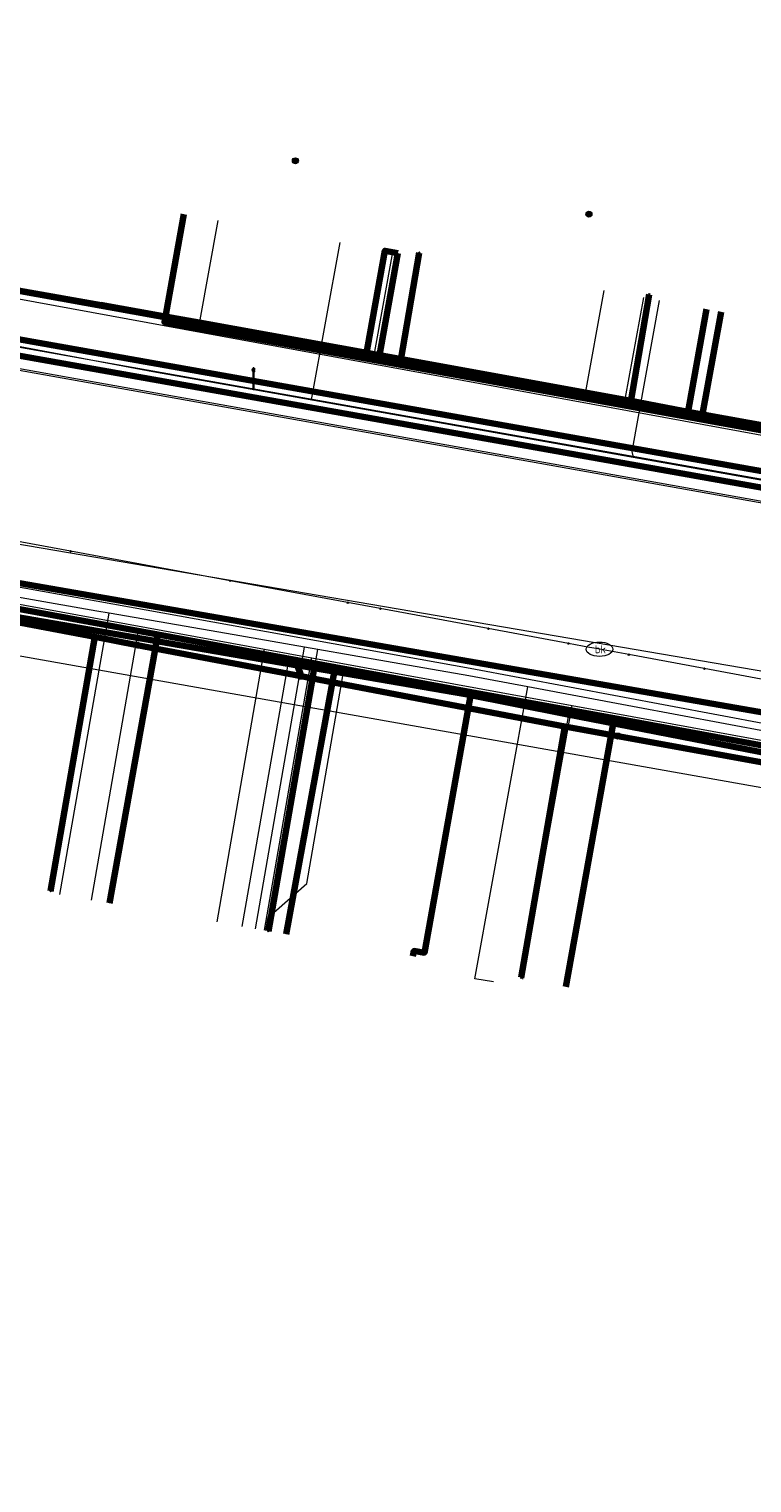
# Model space of a CAD drawing. Extents: x 152558 to 154479, y 462974 to 463683.
# Tile 52 of 256: x 153036 to 153063, y 463322 to 463377. Entities that reach past the tile are written whole.
import ezdxf
from ezdxf.enums import TextEntityAlignment as Align
from ezdxf.lldxf.tags import DXFTag

# ---------------------------------------------------------------- set-up
doc = ezdxf.new("R2010")
doc.units = 0
doc.header["$LTSCALE"] = 0.2
doc.layers.get('0').update_dxf_attribs({"linetype": 'CONTINUOUS'})
for name, color, linetype, lineweight in [('B-RO-KL-DATA_COAXIAAL_17_ZIGGO BV-G', 90, 'KL-DATA-N', 18), ('B-RO-KL-DATA_COAXIAAL_7_ZIGGO BV-G', 90, 'KL-DATA-N', 18), ('B-RO-KL-DATA_HULPSTUK_KPN BV-S', 90, 'CONTINUOUS', 25), ('B-RO-KL-DATA_KABELBED_KPN BV-G', 90, 'CONTINUOUS', 100), ('B-RO-KL-DATA_KABELBED_ZIGGO BV-G', 90, 'CONTINUOUS', 100), ('B-RO-KL-DATA_REGGEFIBER OPERATOR BV-G', 90, 'KL-DATA-N', 18), ('B-RO-KL-ET_LS_400 V_STEDIN NETBEHEER BV-G', 190, 'KL-LS-N', 18), ('B-RO-KL-ET_LS_GEMEENTE AMERSFOORT-S', 190, 'CONTINUOUS', 25), ('B-RO-KL-ET_LS_MANTELBUIS_PE_160_STEDIN NETBEHEER BV-G', 190, 'CONTINUOUS', 100), ('B-RO-KL-ET_MS_10 KV_STEDIN NETBEHEER BV-G', 130, 'KL-MS-N', 18), ('B-RO-KL-ET_MS_MANTELBUIS_PE_160_STEDIN NETBEHEER BV-G', 130, 'CONTINUOUS', 100), ('B-RO-KL-GAS_HD_STAAL_114_8 BAR_STEDIN NETBEHEER BV-G', 30, 'KL-GAS-HD-N', 18), ('B-RO-KL-GAS_LD_MANTELBUIS_ASBESTCEMENT_180_STEDIN NETBEHEER BV-G', 50, 'CONTINUOUS', 100), ('B-RO-KL-GAS_LD_PE_32_0.1 BAR_STEDIN NETBEHEER BV-G', 50, 'KL-GAS-LD-N', 18), ('B-RO-KL-GAS_LD_PVC_110_0.1 BAR_STEDIN NETBEHEER BV-G', 50, 'KL-GAS-LD-N', 18), ('B-RO-KL-WATER_100_VITENS-G', 170, 'KL-WATER-N', 18), ('B-RO-KL-WATER_HULPSTUK_VITENS-S', 170, 'CONTINUOUS', 25), ('B-RO-KL-WATER_VITENS-S', 170, 'CONTINUOUS', 25), ('B-RO-OG-INFO_KPN BV-G', 7, 'CONTINUOUS', 18), ('B-RO-OG-INFO_STEDIN NETBEHEER BV-G', 7, 'CONTINUOUS', 18)]:
    doc.layers.add(name, color=color, linetype=linetype, lineweight=lineweight)
doc.styles.add('NLCS-ISO', font='NLCS-ISO.ttf')
tags = doc.linetypes.add('KL-DATA-N', pattern='A,4,-1,[101,NLCS.SHX,S=0.5,R=0,X=0,Y=0],-1,4,-1,["D",Standard,S=1,R=0,X=-0.25,Y=-0.5],-1.5', length=12.5).pattern_tags.tags
tags[18] = DXFTag(74, 10)
tags = doc.linetypes.add('KL-GAS-HD-N', pattern='A,4,-1,[69,NLCS.SHX,S=0.5,R=0,X=0,Y=0],-1,4,-1,["H",Standard,S=1,R=0,X=0,Y=-0.5],-2', length=13).pattern_tags.tags
tags[18] = DXFTag(74, 10)
tags = doc.linetypes.add('KL-GAS-LD-N', pattern='A,4,-1,[69,NLCS.SHX,S=0.5,R=0,X=0,Y=0],-1,4,-1,["L",Standard,S=1,R=0,X=0.25,Y=-0.5],-2', length=13).pattern_tags.tags
tags[18] = DXFTag(74, 10)
tags = doc.linetypes.add('KL-LS-N', pattern='A,4,-1,[103,NLCS.SHX,S=0.75,R=0,X=0,Y=0],-1,4,-1,["L",Standard,S=1,R=0,X=0,Y=-0.5],-2', length=13).pattern_tags.tags
tags[18] = DXFTag(74, 10)
tags = doc.linetypes.add('KL-MS-N', pattern='A,4,-1,[103,NLCS.SHX,S=0.75,R=0,X=0,Y=0],-1,4,-1,["M",Standard,S=1,R=0,X=0,Y=-0.5],-2', length=13).pattern_tags.tags
tags[18] = DXFTag(74, 10)
doc.linetypes.add('KL-WATER-N', pattern='A,7,-0.5,[168,NLCS.SHX,S=0.75,R=0,X=0.75,Y=0],-2', length=9.5)

# ---------------------------------------------------------------- blocks, each defined once
blk = doc.blocks.new('SKL-WATER_BRANDKRAAN_BRANDPUT-SO')
at = {"color": 0, "linetype": 'ByBlock', "lineweight": 18}
blk.add_ellipse((0, 0), major_axis=(2.5, 0), ratio=0.54, dxfattribs=at)
at = {"color": 0, "linetype": 'ByBlock', "lineweight": 18, "style": 'NLCS-ISO'}
blk.add_text('bk', height=1.5, dxfattribs=at).set_placement((0.16, 0), align=Align.MIDDLE_CENTER)
blk = doc.blocks.new('SKL-WTB_HULP_OVERIG-SO')
at = {"color": 0, "linetype": 'ByBlock', "lineweight": 18}
for points in [[(-0.14, 0.14), (0.14, -0.14)], [(0.14, 0.14), (-0.14, -0.14)]]:
    blk.add_lwpolyline(points, dxfattribs=at)
at = {"color": 0, "linetype": 'ByBlock', "lineweight": 18, "style": 'NLCS-ISO', "flags": 1}
for tag, p in [('TYPE', (1.5, 0)), ('OMSCHRIJVING', (1.5, -3)), ('LABEL', (1.5, -1.5))]:
    blk.add_attdef(tag, p, '', height=1, dxfattribs=at)
blk = doc.blocks.new('SKL-WTB_HULP_MOF-SO')
at = {"linetype": 'ByBlock', "lineweight": 18}
h = blk.add_hatch(color=0, dxfattribs=at)
h.dxf.hatch_style = 1
h.paths.add_polyline_path([(-0.5625, 0, 1), (0.5625, 0, 1)])
at = {"color": 0, "linetype": 'ByBlock', "lineweight": 18}
blk.add_circle((0, 0), 0.5625, dxfattribs=at)
at = {"color": 0, "linetype": 'ByBlock', "lineweight": 18, "style": 'NLCS-ISO', "flags": 1}
for tag, p in [('TYPE', (1.5, 0)), ('OMSCHRIJVING', (1.5, -3)), ('LABEL', (1.5, -1.5))]:
    blk.add_attdef(tag, p, '', height=1, dxfattribs=at)
blk = doc.blocks.new('SKL-ET_LS_MAST-SO')
for p, q in [((-0.05, 2.07), (0.05, 2.07)), ((-0.05, -2), (0.05, -2))]:
    blk.add_line(p, q)
for points in [[(-0.18, 1.76), (-0.22, 1.76), (-0.22, 1.84), (-0.18, 1.84), (-0.18, 1.79)], [(-0.18, 1.49), (-0.22, 1.49), (-0.22, 1.57), (-0.18, 1.57), (-0.18, 1.52)], [(-0.18, 1.79), (-0.05, 1.79)], [(-0.18, 1.76), (-0.05, 1.76)], [(-0.18, 1.52), (-0.05, 1.52)], [(-0.18, 1.49), (-0.05, 1.49)], [(-0.05, -2), (-0.05, 2.07)], [(0.05, -2), (0.05, 2.07)], [(0.18, 1.92), (0.05, 1.92)], [(0.18, 1.89), (0.05, 1.89)], [(0.18, 1.66), (0.05, 1.66)], [(0.18, 1.63), (0.05, 1.63)], [(0.18, 1.39), (0.05, 1.39)], [(0.18, 1.36), (0.05, 1.36)], [(0.18, 1.89), (0.22, 1.89), (0.22, 1.97), (0.18, 1.97), (0.18, 1.92)], [(0.18, 1.63), (0.22, 1.63), (0.22, 1.71), (0.18, 1.71), (0.18, 1.66)], [(0.18, 1.36), (0.22, 1.36), (0.22, 1.44), (0.18, 1.44), (0.18, 1.39)]]:
    blk.add_lwpolyline(points)

msp = doc.modelspace()

# ---------------------------------------------------------------- linework, layer by layer
at = {"layer": 'B-RO-KL-DATA_COAXIAAL_17_ZIGGO BV-G', "flags": 128}
msp.add_lwpolyline([(153081.132, 463335.554), (153081.388, 463336.952), (153082.06, 463340.62), (153082.336, 463341.627), (153082.784, 463342.572), (153083.39, 463343.425), (153084.134, 463344.159), (153084.995, 463344.753), (153085.727, 463345.088), (153072.651, 463347.452), (153072.552, 463347.568), (153071.786, 463348.177), (153070.915, 463348.625), (153069.976, 463348.896), (153066.254, 463349.578), (153057.848, 463351.118), (153052.493, 463352.099), (153047.388, 463353.034), (153040.751, 463354.25), (153034.81, 463355.339), (153034.221, 463355.447), (153023.049, 463357.494), (153018.9, 463358.254), (153014.313, 463359.094), (153008.445, 463360.169), (153000, 463361.717), (152999.177, 463361.868), (152996.612, 463362.338), (152993.474, 463362.913), (152993.372, 463362.163)], dxfattribs=at)
at = {"layer": 'B-RO-KL-DATA_COAXIAAL_7_ZIGGO BV-G', "flags": 128}
for points in [[(153103.133, 463356.323), (153102.824, 463355.986), (153101.923, 463355.286), (153100.917, 463354.744), (153085.47, 463357.981), (153080.305, 463358.928), (153074.703, 463359.955), (153073.852, 463360.094), (153069.289, 463360.84), (153068.796, 463360.921), (153061.119, 463362.313), (153060.577, 463362.411), (153049.015, 463364.507), (153049.746, 463368.541)], [(153103.133, 463356.323), (153102.824, 463355.986), (153101.923, 463355.286), (153100.917, 463354.744), (153085.47, 463357.981), (153080.305, 463358.928), (153074.703, 463359.955), (153073.852, 463360.094), (153069.289, 463360.84), (153068.796, 463360.921), (153061.119, 463362.313), (153060.577, 463362.411), (153049.015, 463364.507), (153049.746, 463368.541)], [(153103.133, 463356.323), (153102.824, 463355.986), (153101.923, 463355.286), (153100.917, 463354.744), (153085.47, 463357.981), (153080.305, 463358.928), (153074.703, 463359.955), (153073.852, 463360.094), (153069.289, 463360.84), (153068.796, 463360.921), (153061.119, 463362.313), (153060.577, 463362.411), (153049.015, 463364.507), (153049.746, 463368.541)], [(153103.133, 463356.323), (153102.824, 463355.986), (153101.923, 463355.286), (153100.917, 463354.744), (153085.47, 463357.981), (153080.305, 463358.928), (153074.703, 463359.955), (153073.852, 463360.094), (153069.289, 463360.84), (153068.796, 463360.921), (153061.119, 463362.313), (153060.577, 463362.411), (153049.015, 463364.507), (153049.746, 463368.541)], [(153103.133, 463356.323), (153102.824, 463355.986), (153101.923, 463355.286), (153100.917, 463354.744), (153085.47, 463357.981), (153080.305, 463358.928), (153074.703, 463359.955), (153073.852, 463360.094), (153069.289, 463360.84), (153068.796, 463360.921), (153061.119, 463362.313), (153060.577, 463362.411), (153049.015, 463364.507), (153049.746, 463368.541)], [(153103.133, 463356.323), (153102.824, 463355.986), (153101.923, 463355.286), (153100.917, 463354.744), (153085.47, 463357.981), (153080.305, 463358.928), (153074.703, 463359.955), (153073.852, 463360.094), (153069.289, 463360.84), (153068.796, 463360.921), (153061.119, 463362.313), (153060.577, 463362.411), (153049.015, 463364.507), (153049.746, 463368.541)], [(152993.372, 463362.163), (152993.474, 463362.913), (152996.612, 463362.338), (152999.177, 463361.868), (153000, 463361.717), (153008.445, 463360.169), (153014.313, 463359.094), (153018.9, 463358.254), (153023.049, 463357.494), (153034.221, 463355.447), (153034.81, 463355.339), (153040.751, 463354.25), (153038.939, 463344.19)], [(152993.372, 463362.163), (152993.474, 463362.913), (152996.612, 463362.338), (152999.177, 463361.868), (153000, 463361.717), (153008.445, 463360.169), (153014.313, 463359.094), (153018.9, 463358.254), (153023.049, 463357.494), (153034.221, 463355.447), (153034.81, 463355.339), (153040.751, 463354.25), (153047.388, 463353.034), (153045.556, 463343.037)]]:
    msp.add_lwpolyline(points, dxfattribs=at)
at = {"layer": 'B-RO-KL-DATA_KABELBED_KPN BV-G', "flags": 128}
for points in [[(153018.095, 463370.272), (153049.851, 463364.542), (153054.076, 463363.78), (153058.474, 463362.986), (153058.812, 463362.925), (153063.657, 463362.051), (153064.148, 463361.962), (153068.831, 463361.117), (153078.462, 463359.48), (153085.242, 463358.328), (153099.981, 463355.822)], [(153054.076, 463363.78), (153049.851, 463364.542), (153050.541, 463368.557)], [(153058.812, 463362.925), (153058.474, 463362.986), (153059.163, 463366.995)], [(152992.01, 463363), (152995.38, 463363.344), (152995.887, 463363.251), (152997.288, 463362.997), (153014.028, 463359.956), (153017.964, 463359.243), (153074.617, 463349.384), (153103.927, 463344.549), (153107.861, 463343.827), (153112.179, 463341.825), (153115.55, 463340.262), (153116.123, 463339.996), (153116.183, 463339.968)], [(152992.01, 463363), (152995.721, 463362.293), (153000, 463361.477), (153001.14, 463361.26), (153006.877, 463360.167), (153007.537, 463360.041), (153015.415, 463358.54), (153016.982, 463358.241), (153026.479, 463356.432), (153026.888, 463356.354), (153030.987, 463355.572), (153038.385, 463354.163), (153039.973, 463353.86), (153046.113, 463352.69), (153046.539, 463352.609), (153055.077, 463350.982), (153055.992, 463350.815), (153057.986, 463350.452), (153070.152, 463348.235), (153070.181, 463348.23), (153070.477, 463348.167)], [(153056.047, 463351.278), (153052.276, 463352.015), (153046.606, 463352.992), (153045.981, 463353.1), (153031.008, 463355.681), (153028.571, 463356.101), (153027.761, 463356.241), (153022.672, 463357.179), (153017.459, 463358.156), (153016.983, 463358.246), (153015.415, 463358.54), (153007.533, 463360.018), (152999.986, 463361.433)], [(153039.973, 463353.86), (153038.385, 463354.163), (153036.725, 463344.648)], [(153044.889, 463343.149), (153046.539, 463352.609), (153046.606, 463352.992), (153045.981, 463353.1), (153046.113, 463352.69)], [(153056.047, 463351.278), (153074.319, 463347.71), (153083.663, 463346.032), (153102.555, 463342.659), (153102.85, 463342.605), (153103.053, 463342.567), (153112.02, 463340.913), (153115.55, 463340.262), (153116.214, 463340.139)], [(153054.363, 463341.408), (153055.992, 463350.815), (153057.986, 463350.452)]]:
    msp.add_lwpolyline(points, dxfattribs=at)
at = {"layer": 'B-RO-KL-DATA_KABELBED_ZIGGO BV-G', "flags": 128}
for points in [[(153048.523, 463364.596), (153040.993, 463365.961), (153041.725, 463370)], [(153049.746, 463368.541), (153049.254, 463368.63), (153048.523, 463364.596)], [(153049.746, 463368.541), (153049.015, 463364.507)], [(153061.308, 463366.445), (153060.577, 463362.411)], [(153061.85, 463366.347), (153061.119, 463362.313)], [(153048.523, 463364.596), (153049.015, 463364.507)], [(153049.015, 463364.507), (153060.577, 463362.411)], [(153060.577, 463362.411), (153061.119, 463362.313)], [(153061.119, 463362.313), (153069.289, 463360.84)], [(153034.81, 463355.339), (153040.751, 463354.25)], [(153038.939, 463344.19), (153040.751, 463354.25)], [(153040.751, 463354.25), (153047.388, 463353.034)], [(153047.388, 463353.034), (153045.556, 463343.037)], [(153047.388, 463353.034), (153052.493, 463352.099)], [(153050.304, 463342.204), (153050.34, 463342.405), (153050.735, 463342.336), (153052.493, 463352.099)], [(153052.493, 463352.099), (153057.848, 463351.118)], [(153056.029, 463341.055), (153057.848, 463351.118)], [(153057.848, 463351.118), (153066.254, 463349.578)]]:
    msp.add_lwpolyline(points, dxfattribs=at)
at = {"layer": 'B-RO-KL-DATA_REGGEFIBER OPERATOR BV-G', "flags": 128}
for points in [[(152854.753, 463407.045), (152871.82, 463401.822), (152873.401, 463402.043), (152879.627, 463400.216), (152886.675, 463397.959), (152895.198, 463394.998), (152906.54, 463392.014), (152910.885, 463390.895), (152922.875, 463388.108), (152930.352, 463387.237), (152930.872, 463387.126), (152931.992, 463388.685), (152937.764, 463387.573), (152937.862, 463387.612), (152944.377, 463386.371), (152953.962, 463384.62), (152962.174, 463382.953), (152965.523, 463382.158), (152970.145, 463381.154), (152971.61, 463380.581), (152971.396, 463379.057), (152971.955, 463378.576), (152974.543, 463378.175), (152982.07, 463376.768), (152988.496, 463375.629), (153009.979, 463371.694), (153011.342, 463371.4), (153018.219, 463370.178), (153024.451, 463369.071), (153029.114, 463367.967), (153030.23, 463368.174), (153042.323, 463366.039), (153048.877, 463364.85), (153055.682, 463363.617), (153058.435, 463363.117), (153064.858, 463361.888), (153068.18, 463361.253), (153070.821, 463360.772)], [(153042.998, 463369.764), (153042.323, 463366.039), (153048.877, 463364.85)], [(153048.877, 463364.85), (153049.552, 463368.576)], [(153058.435, 463363.117), (153059.103, 463366.799)], [(153048.877, 463364.85), (153055.682, 463363.617)], [(153055.682, 463363.617), (153058.435, 463363.117)], [(153058.435, 463363.117), (153064.858, 463361.888)], [(153035.15, 463355.463), (153044.745, 463353.705)], [(153042.971, 463343.488), (153044.745, 463353.705)], [(153044.745, 463353.705), (153046.519, 463353.38)], [(153044.75, 463343.177), (153046.519, 463353.38)], [(153046.519, 463353.38), (153056.275, 463351.592)], [(153054.424, 463341.345), (153056.275, 463351.592)], [(153056.275, 463351.592), (153066.017, 463349.807)]]:
    msp.add_lwpolyline(points, dxfattribs=at)
at = {"layer": 'B-RO-KL-ET_LS_400 V_STEDIN NETBEHEER BV-G', "flags": 128}
for points in [[(152972.593, 463378.96), (152973.177, 463378.012), (152973.903, 463377.167), (152974.753, 463376.446), (152975.707, 463375.869), (152976.738, 463375.448), (152982.032, 463374.512), (152988.724, 463373.337), (152990.269, 463373.074), (152998.012, 463371.757), (153010.164, 463369.746), (153013.718, 463369.162), (153014.823, 463368.954), (153025.113, 463367.016), (153040.556, 463364.109), (153050.458, 463362.345), (153058.557, 463360.902), (153067.98, 463359.222), (153070.015, 463358.857)], [(153071.037, 463349.217), (153069.883, 463349.433), (153067.524, 463349.875), (153065.481, 463350.257), (153058.537, 463351.556), (153054.605, 463352.292), (153052.399, 463352.705), (153049.31, 463353.244), (153046.739, 463353.692), (153046.246, 463353.778), (153043.319, 463354.289), (153038.921, 463355.057), (153038.467, 463355.136), (153030.364, 463356.55), (153029.661, 463356.673), (153027.102, 463357.119), (153025.342, 463357.426), (153019.35, 463358.471), (153017.524, 463358.802), (153016.053, 463359.096), (153013.716, 463359.564), (153006.793, 463360.95), (153006.087, 463361.091), (153004.909, 463361.327), (153002.754, 463361.759), (152998.323, 463362.646), (152996.602, 463362.991), (152991.287, 463364.055), (152988.437, 463364.567), (152985.172, 463365.153), (152981.482, 463365.816), (152979.932, 463366.094), (152975.495, 463366.891), (152970.478, 463367.792), (152966.333, 463368.537), (152964.491, 463368.868), (152957.536, 463370.117), (152954.42, 463370.677), (152952.518, 463371.019), (152945.563, 463372.268), (152942.477, 463372.822), (152940.546, 463373.169), (152931.486, 463374.799), (152928.895, 463375.265), (152928.104, 463375.393), (152926.311, 463375.646), (152926.014, 463375.675), (152925.714, 463375.681), (152925.414, 463375.664), (152925.117, 463375.624), (152924.824, 463375.561), (152923.929, 463375.232), (152923.104, 463374.753), (152922.373, 463374.138), (152921.76, 463373.406), (152921.019, 463372.106), (152920.784, 463371.625), (152920.575, 463371.132), (152920.393, 463370.629), (152920.237, 463370.116), (152918.822, 463363.034), (152917.689, 463357.363)], [(153047.561, 463368.937), (153046.494, 463363.051)], [(153059.529, 463366.768), (153058.504, 463361.115), (153058.557, 463360.902)], [(153037.081, 463344.516), (153038.921, 463355.057)], [(153044.405, 463343.237), (153046.246, 463353.778)], [(153044.9, 463343.151), (153046.739, 463353.692)], [(153053.319, 463341.24), (153052.63, 463341.364), (153054.605, 463352.292)]]:
    msp.add_lwpolyline(points, dxfattribs=at)
at = {"layer": 'B-RO-KL-ET_LS_MANTELBUIS_PE_160_STEDIN NETBEHEER BV-G', "flags": 128}
msp.add_lwpolyline([(153146.362, 463345.866), (153115.374, 463351.626), (153100.92, 463353.586), (153073.716, 463358.533), (153005.955, 463370.564), (152994.483, 463372.843), (152988.837, 463374.24), (152979.993, 463376.236), (152972.696, 463378.089), (152943.766, 463385.921), (152943.61, 463385.343), (152972.544, 463377.511), (152979.853, 463375.654), (152988.699, 463373.658), (152994.353, 463372.259), (153005.845, 463369.976), (153073.61, 463357.945), (153100.826, 463352.996), (153115.28, 463351.036), (153146.252, 463345.278), (153146.362, 463345.866)], dxfattribs=at)
at = {"layer": 'B-RO-KL-ET_MS_10 KV_STEDIN NETBEHEER BV-G', "flags": 128}
for points in [[(153147.786, 463345.534), (153147.423, 463345.543), (153147.202, 463345.477), (153147.006, 463345.455), (153146.894, 463345.463), (153115.327, 463351.331), (153100.873, 463353.291), (153073.663, 463358.239), (153005.9, 463370.27), (152994.418, 463372.551), (152988.768, 463373.949), (152979.923, 463375.945), (152972.62, 463377.8), (152943.688, 463385.632), (152942.008, 463386.027), (152903.856, 463393.681), (152894.196, 463395.874), (152876.637, 463400.583), (152819.474, 463417.426), (152797.623, 463424.106), (152784.059, 463427.769), (152772.762, 463431.112), (152767.415, 463432.933), (152761.051, 463434.989)], [(153342.589, 463362.76), (153338.936, 463339.686), (153335.694, 463317.871), (153335.253, 463316.634), (153334.598, 463315.495), (153333.751, 463314.491), (153332.738, 463313.653), (153331.592, 463313.009), (153330.349, 463312.579), (153312.142, 463316.466), (153294.468, 463319.781), (153245.983, 463328.734), (153240.683, 463329.877), (153208.763, 463335.505), (153205.957, 463335.977), (153192.071, 463338.394), (153174.67, 463341.923), (153161.755, 463343.725), (153137.202, 463348.157), (153115.887, 463351.975), (153101.455, 463354.964), (153085.47, 463357.981), (153068.76, 463360.724), (153029.949, 463367.837), (153006.109, 463372.131), (152993.871, 463374.15), (152985.912, 463375.839), (152980.181, 463376.581), (152975.436, 463378.387), (152972.427, 463378.847), (152972.257, 463378.884), (152972.097, 463378.952), (152971.953, 463379.049), (152971.83, 463379.172), (152971.732, 463379.316), (152971.664, 463379.476), (152971.626, 463379.645), (152971.621, 463379.818), (152972.622, 463389.198)], [(152974.936, 463375.379), (152991.113, 463372.2), (153018.338, 463367.233), (153074.215, 463357.249), (153113.464, 463350.304)], [(153074.224, 463357.298), (153022.703, 463366.504)]]:
    msp.add_lwpolyline(points, dxfattribs=at)
at = {"layer": 'B-RO-KL-ET_MS_MANTELBUIS_PE_160_STEDIN NETBEHEER BV-G', "flags": 128}
msp.add_lwpolyline([(153146.362, 463345.866), (153115.374, 463351.626), (153100.92, 463353.586), (153073.716, 463358.533), (153005.955, 463370.564), (152994.483, 463372.843), (152988.837, 463374.24), (152979.993, 463376.236), (152972.696, 463378.089), (152943.766, 463385.921), (152943.61, 463385.343), (152972.544, 463377.511), (152979.853, 463375.654), (152988.699, 463373.658), (152994.353, 463372.259), (153005.845, 463369.976), (153073.61, 463357.945), (153100.826, 463352.996), (153115.28, 463351.036), (153146.252, 463345.278), (153146.362, 463345.866)], dxfattribs=at)
at = {"layer": 'B-RO-KL-GAS_HD_STAAL_114_8 BAR_STEDIN NETBEHEER BV-G', "flags": 128}
msp.add_lwpolyline([(152869.255, 463391.011), (152869.929, 463390.818), (152870.891, 463390.542), (152872.237, 463390.156), (152880.706, 463387.729), (152897.739, 463382.336), (152922.092, 463377.202), (152937.401, 463374.34), (153000, 463362.431), (153052.452, 463353), (153074.777, 463348.794), (153102.775, 463343.84), (153121.658, 463340.074), (153129.985, 463338.603), (153157.37, 463333.974), (153261.325, 463314.936), (153280.943, 463311.809), (153310.779, 463306.109), (153327.815, 463303.202), (153327.958, 463303.178), (153328.944, 463303.01), (153330.077, 463302.817)], dxfattribs=at)
at = {"layer": 'B-RO-KL-GAS_LD_MANTELBUIS_ASBESTCEMENT_180_STEDIN NETBEHEER BV-G', "flags": 128}
for points in [[(153038.596, 463366.609), (153042.137, 463365.962)], [(153044.726, 463365.473), (153049.048, 463364.646)], [(153054.923, 463363.535), (153056.207, 463363.333)], [(153047.642, 463352.913), (153056.117, 463351.399)]]:
    msp.add_lwpolyline(points, dxfattribs=at)
at = {"layer": 'B-RO-KL-GAS_LD_PE_32_0.1 BAR_STEDIN NETBEHEER BV-G', "flags": 128}
for points in [[(153057.463, 463367.142), (153056.752, 463363.219)], [(153058.939, 463366.875), (153058.26, 463363.133), (153058.421, 463362.899)], [(153038.263, 463344.31), (153040.015, 463354.346)], [(153043.913, 463343.323), (153045.653, 463353.287)], [(153044.8, 463343.168), (153044.885, 463343.661), (153046.325, 463344.933), (153047.68, 463352.703), (153046.831, 463353.066)], [(153054.356, 463341.357), (153056.167, 463351.389)]]:
    msp.add_lwpolyline(points, dxfattribs=at)
at = {"layer": 'B-RO-KL-GAS_LD_PVC_110_0.1 BAR_STEDIN NETBEHEER BV-G', "flags": 128}
for points in [[(152971.627, 463379.443), (152972.344, 463379.323), (152972.749, 463378.766), (152981.549, 463377.222), (152981.8, 463377.178), (152985.11, 463376.597), (152988.415, 463375.985), (152988.969, 463375.879), (152999.559, 463373.792), (153002.934, 463373.182), (153003.009, 463373.168), (153006.411, 463372.553), (153010.3, 463371.804), (153010.328, 463371.798), (153011.312, 463371.604), (153014.039, 463371.066), (153016.801, 463370.602), (153017.75, 463370.442), (153018.699, 463370.283), (153022.09, 463369.647), (153024.491, 463369.197), (153030.257, 463368.115), (153041.566, 463366.066), (153050.301, 463364.407), (153054.63, 463363.581), (153055.045, 463363.516), (153055.932, 463363.376), (153056.752, 463363.219), (153058.421, 463362.899), (153059.582, 463362.676), (153063.556, 463361.914), (153063.953, 463361.838), (153064.343, 463361.763), (153067.531, 463361.115), (153073.803, 463359.918), (153075.238, 463359.659), (153077.96, 463359.158), (153080.909, 463358.598), (153081.979, 463358.395), (153086.913, 463357.531), (153091.471, 463356.72), (153091.779, 463356.705)], [(152920.946, 463376.409), (152924.956, 463375.661), (152927.861, 463375.175), (152928.746, 463375.027), (152929.243, 463374.944), (152940.896, 463372.828), (152942.526, 463372.532), (152943.51, 463372.355), (152944.412, 463372.194), (152950.984, 463371.022), (152954.472, 463370.4), (152955.653, 463370.189), (152956.561, 463370.027), (152963.782, 463368.729), (152966.382, 463368.245), (152967.563, 463368.025), (152969.983, 463367.574), (152976.854, 463366.295), (152978.296, 463366.027), (152979.67, 463365.771), (152983.577, 463365.057), (152985.498, 463364.708), (152988.824, 463364.091), (152996.258, 463362.703), (152998.697, 463362.229), (153000.857, 463361.809), (153004.661, 463361.069), (153005.644, 463360.878), (153007.637, 463360.491), (153014.683, 463359.121), (153015.914, 463358.882), (153016.896, 463358.691), (153018.8, 463358.321), (153025.806, 463357.006), (153027.533, 463356.684), (153028.907, 463356.427), (153030.966, 463356.043), (153037.958, 463354.732), (153040.015, 463354.346), (153043.546, 463353.683), (153045.653, 463353.287), (153046.755, 463353.08), (153046.831, 463353.066), (153056.167, 463351.389), (153058.618, 463350.922), (153065.069, 463349.683), (153066.325, 463349.424), (153070.903, 463348.479), (153072.004, 463348.236), (153073.456, 463347.878), (153082.441, 463346.423), (153083.234, 463346.322)]]:
    msp.add_lwpolyline(points, dxfattribs=at)
at = {"layer": 'B-RO-KL-WATER_100_VITENS-G', "flags": 128}
for points in [[(153057.297, 463353.704), (153057.173, 463353.727), (153056.919, 463353.774), (153056.13, 463353.92), (153053.126, 463354.476), (153049.08, 463355.225), (153047.86, 463355.451), (153043.456, 463356.266), (153037.476, 463357.373), (153032.462, 463358.301), (153026.303, 463359.441), (153022.795, 463360.09), (153020.502, 463360.515), (153015.669, 463361.41), (153014.522, 463361.622), (153010.835, 463362.305), (153008.541, 463362.73), (153004.676, 463363.445), (153002.383, 463363.87), (153001.472, 463364.039), (152996.843, 463364.896), (152994.827, 463365.269), (152990.781, 463366.018), (152986.734, 463366.767), (152983.296, 463367.403), (152980.918, 463367.844), (152978.54, 463368.284)], [(153083.41, 463348.87), (153079.16, 463349.657), (153073.18, 463350.764), (153069.134, 463351.513), (153067.111, 463351.888), (153065.087, 463352.262), (153061.219, 463352.978), (153058.391, 463353.501), (153057.297, 463353.704)]]:
    msp.add_lwpolyline(points, dxfattribs=at)
at = {"layer": 'B-RO-OG-INFO_KPN BV-G', "flags": 128}
msp.add_lwpolyline([(153017.58, 463360.7), (153015.04, 463354.96), (153019.1, 463356.38), (153097.23, 463342.52), (153105.56, 463341.25), (153106.63, 463347.6), (153104.5, 463347.34), (153099.98, 463347.19), (153070.97, 463353.44), (153070.51, 463351.66), (153017.58, 463360.7)], dxfattribs=at)
at = {"layer": 'B-RO-OG-INFO_STEDIN NETBEHEER BV-G', "flags": 128}
msp.add_lwpolyline([(153146.362, 463345.866), (153115.374, 463351.626), (153100.92, 463353.586), (153073.716, 463358.533), (153005.955, 463370.564), (152994.483, 463372.843), (152988.837, 463374.24), (152979.993, 463376.236), (152972.696, 463378.089), (152943.766, 463385.921), (152943.61, 463385.343), (152972.544, 463377.511), (152979.853, 463375.654), (152988.699, 463373.658), (152994.353, 463372.259), (153005.845, 463369.976), (153073.61, 463357.945), (153100.826, 463352.996), (153115.28, 463351.036), (153146.252, 463345.278), (153146.362, 463345.866)], dxfattribs=at)
msp.add_lwpolyline([(153146.362, 463345.866), (153115.374, 463351.626), (153100.92, 463353.586), (153073.716, 463358.533), (153005.955, 463370.564), (152994.483, 463372.843), (152988.837, 463374.24), (152979.993, 463376.236), (152972.696, 463378.089), (152943.766, 463385.921), (152943.61, 463385.343), (152972.544, 463377.511), (152979.853, 463375.654), (152988.699, 463373.658), (152994.353, 463372.259), (153005.845, 463369.976), (153073.61, 463357.945), (153100.826, 463352.996), (153115.28, 463351.036), (153146.252, 463345.278), (153146.362, 463345.866)], dxfattribs=at)

# ---------------------------------------------------------------- block references
at = {"layer": 'B-RO-KL-DATA_HULPSTUK_KPN BV-S', "xscale": 0.2, "yscale": 0.2, "zscale": 0.2}
for name, p in [('SKL-WTB_HULP_MOF-SO', (153045.9, 463372)), ('SKL-WTB_HULP_MOF-SO', (153056.9, 463370)), ('SKL-WTB_HULP_OVERIG-SO', (153050.541, 463368.557)), ('SKL-WTB_HULP_OVERIG-SO', (153059.163, 463366.995)), ('SKL-WTB_HULP_MOF-SO', (153054.076, 463363.78)), ('SKL-WTB_HULP_OVERIG-SO', (153054.076, 463363.78)), ('SKL-WTB_HULP_MOF-SO', (153058.812, 463362.925)), ('SKL-WTB_HULP_OVERIG-SO', (153058.812, 463362.925)), ('SKL-WTB_HULP_MOF-SO', (153039.973, 463353.86)), ('SKL-WTB_HULP_OVERIG-SO', (153039.973, 463353.86)), ('SKL-WTB_HULP_MOF-SO', (153046.113, 463352.69)), ('SKL-WTB_HULP_OVERIG-SO', (153046.113, 463352.69)), ('SKL-WTB_HULP_OVERIG-SO', (153056.047, 463351.278)), ('SKL-WTB_HULP_OVERIG-SO', (153056.047, 463351.278)), ('SKL-WTB_HULP_MOF-SO', (153057.986, 463350.452)), ('SKL-WTB_HULP_OVERIG-SO', (153057.986, 463350.452)), ('SKL-WTB_HULP_OVERIG-SO', (153036.725, 463344.648)), ('SKL-WTB_HULP_OVERIG-SO', (153044.889, 463343.149)), ('SKL-WTB_HULP_OVERIG-SO', (153054.363, 463341.408))]:
    msp.add_blockref(name, p, dxfattribs=at)
at = {"layer": 'B-RO-KL-ET_LS_GEMEENTE AMERSFOORT-S', "xscale": 0.2, "yscale": 0.2, "zscale": 0.2}
msp.add_blockref('SKL-ET_LS_MAST-SO', (153044.332, 463363.828), dxfattribs=at)
at = {"layer": 'B-RO-KL-WATER_HULPSTUK_VITENS-S', "xscale": 0.2, "yscale": 0.2, "zscale": 0.2}
for p in [(153037.476, 463357.373), (153043.456, 463356.266), (153047.86, 463355.451), (153049.08, 463355.225), (153053.126, 463354.476), (153056.13, 463353.92), (153058.391, 463353.501), (153061.219, 463352.978)]:
    msp.add_blockref('SKL-WTB_HULP_OVERIG-SO', p, dxfattribs=at)
at = {"layer": 'B-RO-KL-WATER_VITENS-S', "xscale": 0.2, "yscale": 0.2, "zscale": 0.2}
msp.add_blockref('SKL-WATER_BRANDKRAAN_BRANDPUT-SO', (153057.297, 463353.704), dxfattribs=at)

doc.saveas('drawing.dxf')
